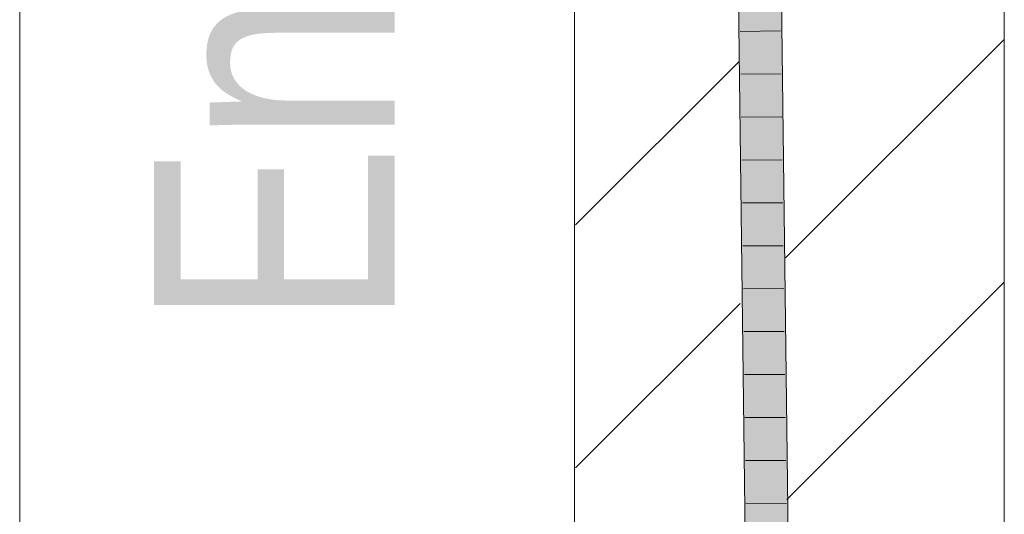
# Model space of a CAD drawing. Extents: x -720 to 300, y 62 to 1162.
# Tile 205 of 256: x 160.63 to 166.36, y 953.84 to 956.72. Entities that reach past the tile are written whole.
import ezdxf
from ezdxf.lldxf.tags import DXFTag

# ---------------------------------------------------------------- set-up
doc = ezdxf.new("R2010")
doc.units = 0
doc.layers.get('0').update_dxf_attribs({"lineweight": 13})
for name, color, linetype, lineweight, true_color in [('E_Detail_Beschriftung', 7, 'Continuous', 13, 0x009900), ('E_Detail_Wandschraffur', 7, 'Continuous', 5, 0xc0c0c0), ('E_Leerrohr 25-A06G942U8I', 7, 'Continuous', 9, 0xff8000), ('E_Leerrohr 25-Shading', 7, 'Continuous', 9, 0xff8000)]:
    doc.layers.add(name, color=color, linetype=linetype, lineweight=lineweight, true_color=true_color)
doc.layers.add('E_Detail_Linie_Text_Bem', color=7, linetype='Continuous', lineweight=13)
doc.styles.get("Standard").update_dxf_attribs({"font": 'ARIALN.TTF'})
tags = doc.linetypes.add('fein_strichliert', pattern=[4, 1, -2, 1]).pattern_tags.tags
tags[8:9] = [DXFTag(74, 4), DXFTag(75, 0), DXFTag(340, '0'), DXFTag(46, 0.0), DXFTag(50, 0.0), DXFTag(44, 0.0), DXFTag(45, 0.0)]
tags[6:7] = [DXFTag(74, 4), DXFTag(75, 0), DXFTag(340, '0'), DXFTag(46, 0.0), DXFTag(50, 0.0), DXFTag(44, 0.0), DXFTag(45, 0.0)]
tags[4:5] = [DXFTag(74, 4), DXFTag(75, 0), DXFTag(340, '0'), DXFTag(46, 0.0), DXFTag(50, 0.0), DXFTag(44, 0.0), DXFTag(45, 0.0)]
tags = doc.linetypes.add('fein_strichliert-A06G942X8I', pattern=[4, 1, -2, 1]).pattern_tags.tags
tags[8:9] = [DXFTag(74, 4), DXFTag(75, 0), DXFTag(340, '0'), DXFTag(46, 0.0), DXFTag(50, 0.0), DXFTag(44, 0.0), DXFTag(45, 0.0)]
tags[6:7] = [DXFTag(74, 4), DXFTag(75, 0), DXFTag(340, '0'), DXFTag(46, 0.0), DXFTag(50, 0.0), DXFTag(44, 0.0), DXFTag(45, 0.0)]
tags[4:5] = [DXFTag(74, 4), DXFTag(75, 0), DXFTag(340, '0'), DXFTag(46, 0.0), DXFTag(50, 0.0), DXFTag(44, 0.0), DXFTag(45, 0.0)]

# ---------------------------------------------------------------- blocks, each defined once
blk = doc.blocks.new('Shading-A06G93YB8I', base_point=(231.5078, 857.4585))
at = {"layer": 'E_Leerrohr 25-Shading', "color": 43, "true_color": 0xd7ab7f}
for points in [[(164.807, 957.1502), (164.8514, 953.4975), (164.8302, 957.1506), (164.854, 953.4975)], [(164.8302, 957.1506), (164.854, 953.4975), (164.8436, 957.1509), (164.8705, 953.4973)], [(164.8705, 953.4973), (164.888, 953.4971), (164.8436, 957.1509)], [(165.0647, 953.4955), (165.1013, 953.4952), (165.0203, 957.154), (165.0569, 957.1547)]]:
    blk.add_solid(points, dxfattribs=at)
at = {"layer": 'E_Leerrohr 25-Shading', "color": 31, "true_color": 0xfabd7f}
for points in [[(164.888, 953.4971), (164.9763, 953.4963), (164.8436, 957.1509), (164.932, 957.1525)], [(164.9763, 953.4963), (165.0647, 953.4955), (164.932, 957.1525), (165.0203, 957.154)]]:
    blk.add_solid(points, dxfattribs=at)
blk = doc.blocks.new('Referenz-A06G942Y8I')
at = {"layer": 'E_Detail_Linie_Text_Bem', "linetype": 'fein_strichliert-A06G942X8I', "ltscale": 0.65}
blk.add_line((160.6284, 922.2725), (160.6284, 975.1517), dxfattribs=at)
at = {"layer": 'E_Detail_Linie_Text_Bem', "linetype": 'Continuous', "ltscale": 0.13}
for p, q in [((163.8568, 951.2805), (163.8568, 963.0805)), ((166.3568, 963.0805), (166.3568, 923.0805))]:
    blk.add_line(p, q, dxfattribs=at)
at = {"layer": 'E_Detail_Wandschraffur', "linetype": 'fein_strichliert', "ltscale": 0.13}
for p, q in [((165.0844, 955.3309), (166.3568, 956.6033)), ((163.8616, 954.108), (164.8193, 955.0657))]:
    blk.add_line(p, q, dxfattribs=at)
at = {"layer": 'E_Detail_Wandschraffur', "linetype": 'ByBlock', "ltscale": 0.13}
for p, q in [((163.862, 955.5227), (164.8118, 956.4724)), ((165.0916, 953.9239), (166.3568, 955.189))]:
    blk.add_line(p, q, dxfattribs=at)
at = {"layer": 'E_Leerrohr 25-A06G942U8I', "linetype": 'Continuous', "ltscale": 0.13}
for p, q in [((164.8514, 953.4975), (164.807, 957.1502)), ((165.1013, 953.4951), (165.0569, 957.1547)), ((165.0555, 956.6529), (164.8206, 956.6497)), ((165.0586, 956.4027), (164.8236, 956.3999)), ((165.0616, 956.1525), (164.8266, 956.1501)), ((165.0646, 955.9023), (164.8297, 955.9004)), ((165.0677, 955.6521), (164.8327, 955.6506)), ((165.0707, 955.4019), (164.8357, 955.4008)), ((165.0738, 955.1517), (164.8388, 955.1511)), ((165.0768, 954.9015), (164.8418, 954.9013)), ((165.0798, 954.6513), (164.8448, 954.6515)), ((165.0829, 954.4011), (164.8479, 954.4018)), ((165.0859, 954.1509), (164.8509, 954.152)), ((165.0889, 953.9007), (164.8539, 953.9023))]:
    blk.add_line(p, q, dxfattribs=at)
at = {"layer": 'E_Detail_Beschriftung', "linetype": 'Continuous', "ltscale": 0.13, "insert": (161.4095, 954.9255), "char_height": 1.4, "attachment_point": 1, "rotation": 90}
blk.add_mtext('{\\fArial Narrow;Endtüllen}', dxfattribs=at)

msp = doc.modelspace()

# ---------------------------------------------------------------- block references
at = {"color": 8, "lineweight": 25, "ltscale": 0.25, "true_color": 0x808080}
msp.add_blockref('Referenz-A06G942Y8I', (0, 0), dxfattribs=at)
msp.add_blockref('Shading-A06G93YB8I', (231.5078, 857.4585))

doc.saveas('drawing.dxf')
